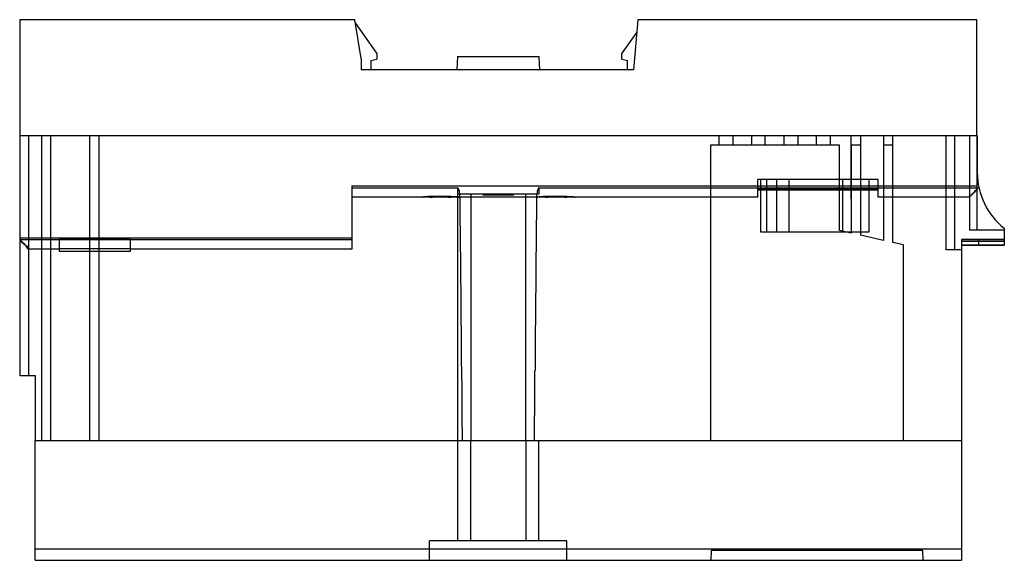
# Model space of a CAD drawing. Header units: millimetres. Extents: x 17 to 145, y 80 to 150.
import ezdxf

# ---------------------------------------------------------------- set-up
doc = ezdxf.new("R2010")
doc.units = ezdxf.units.MM
doc.header["$LTSCALE"] = 14.863963
doc.layers.get('0').update_dxf_attribs({"linetype": 'CONTINUOUS'})

msp = doc.modelspace()

# ---------------------------------------------------------------- linework, layer by layer
at = {"color": 7}
for p, q in [((17.12, 149.57), (17.12, 134.57)), ((60.55, 149.57), (17.12, 149.57)), ((61.37, 144.57), (60.55, 149.57)), ((97.19, 149.57), (96.62, 143.1)), ((141.12, 149.57), (97.19, 149.57)), ((141.12, 134.57), (141.12, 149.57)), ((63.37, 145.22), (60.62, 149.15)), ((97.05, 147.98), (95.12, 145.22)), ((61.37, 144.57), (61.37, 143.07)), ((62.62, 144.27), (63.37, 144.47)), ((62.62, 144.27), (62.62, 143.07)), ((63.37, 145.22), (63.37, 144.47)), ((73.83, 144.82), (73.73, 143.08)), ((73.83, 144.82), (84.41, 144.82)), ((84.51, 143.09), (84.41, 144.82)), ((95.12, 144.47), (95.12, 145.22)), ((95.12, 144.47), (95.87, 144.27)), ((95.87, 143.1), (95.87, 144.27)), ((96.62, 143.1), (61.37, 143.07)), ((17.12, 134.59), (141.17, 134.59)), ((17.12, 134.57), (17.12, 103.44)), ((17.12, 134.57), (141.12, 134.57)), ((18.32, 103.44), (18.32, 134.59)), ((19.98, 95.09), (19.98, 134.59)), ((21.11, 134.59), (21.11, 95.09)), ((26.17, 134.59), (26.17, 95.09)), ((27.39, 134.59), (27.39, 95.09)), ((107.7, 134.59), (107.7, 133.32)), ((109.49, 134.59), (109.49, 133.32)), ((111.93, 134.59), (111.93, 133.32)), ((113.66, 134.59), (113.66, 133.32)), ((116.09, 134.59), (116.09, 133.32)), ((117.92, 134.59), (117.92, 133.32)), ((120.29, 134.59), (120.29, 133.32)), ((122.11, 134.59), (122.11, 133.32)), ((124.78, 134.59), (124.78, 126.37)), ((126.02, 134.59), (126.02, 121.66)), ((129.01, 134.59), (129.01, 133.32)), ((130.22, 120.73), (130.22, 134.59)), ((137.12, 119.77), (137.12, 134.59)), ((138.27, 119.77), (138.27, 134.59)), ((140.17, 134.59), (140.17, 126.61)), ((140.18, 134.59), (140.18, 122.32)), ((141.12, 134.57), (141.12, 122.32)), ((141.17, 134.59), (141.17, 129.78)), ((123.32, 133.32), (106.62, 133.32)), ((106.62, 133.32), (106.62, 95.09)), ((123.32, 122.26), (123.32, 133.32)), ((126.02, 133.32), (124.82, 133.32)), ((124.82, 133.32), (124.82, 121.92)), ((130.22, 133.32), (129.01, 133.32)), ((129.02, 133.32), (129.02, 121)), ((129.02, 133.32), (129.02, 126.37)), ((128.32, 128.88), (112.72, 128.88)), ((112.72, 126.6), (112.72, 128.88)), ((113.12, 122.07), (113.12, 128.88)), ((113.92, 122.07), (113.92, 128.88)), ((115.22, 122.07), (115.22, 128.88)), ((116.82, 122.07), (116.82, 128.88)), ((123.72, 128.88), (123.72, 122.07)), ((127.12, 128.88), (127.12, 122.07)), ((128.32, 126.6), (128.32, 128.88)), ((60.15, 128.04), (60.15, 119.87)), ((60.15, 128.04), (141.12, 128.04)), ((60.15, 127.81), (73.87, 127.81)), ((73.87, 95.08), (73.87, 127.81)), ((84.37, 127.81), (84.37, 126.99)), ((84.37, 127.81), (141.38, 127.81)), ((128.32, 127.61), (112.72, 127.61)), ((112.72, 127.56), (128.32, 127.56)), ((70.24, 126.61), (60.15, 126.6)), ((71.07, 126.61), (70.24, 126.61)), ((71.07, 126.67), (71.07, 126.6)), ((72.17, 126.67), (71.07, 126.67)), ((72.17, 126.61), (71.07, 126.61)), ((72.17, 126.6), (72.17, 126.67)), ((73, 126.61), (72.17, 126.61)), ((85.24, 126.61), (73, 126.61)), ((76.12, 126.99), (73.87, 126.99)), ((75.57, 126.99), (75.57, 95.09)), ((82.12, 126.99), (76.12, 126.99)), ((77.12, 126.9), (81.12, 126.9)), ((84.37, 126.99), (82.12, 126.99)), ((82.67, 95.09), (82.67, 126.99)), ((86.07, 126.61), (85.24, 126.61)), ((86.07, 126.67), (86.07, 126.6)), ((87.17, 126.67), (86.07, 126.67)), ((87.17, 126.61), (86.07, 126.61)), ((87.17, 126.6), (87.17, 126.67)), ((88, 126.61), (87.17, 126.61)), ((112.72, 126.6), (88, 126.61)), ((124.82, 126.37), (124.78, 126.37)), ((140.17, 126.6), (128.32, 126.6)), ((129.02, 126.37), (129.02, 121)), ((144.67, 122.56), (144.67, 120.36)), ((17.12, 121.31), (60.15, 121.31)), ((127.12, 122.07), (113.12, 122.07)), ((124.82, 121.92), (123.32, 122.26)), ((129.02, 121), (126.02, 121.66)), ((144.67, 122.32), (140.18, 122.32)), ((17.12, 121.13), (60.15, 121.13)), ((22.22, 121.11), (22.22, 119.57)), ((31.42, 121.11), (22.22, 121.11)), ((22.22, 119.94), (31.42, 119.94)), ((31.42, 121.11), (31.42, 119.57)), ((131.62, 120.42), (130.22, 120.73)), ((131.62, 95.09), (131.62, 120.42)), ((139.12, 121.13), (144.67, 121.13)), ((139.12, 121.13), (139.12, 95.08)), ((141.32, 121.12), (139.12, 121.12)), ((144.67, 120.85), (139.12, 120.85)), ((139.12, 120.37), (144.67, 120.37)), ((144.67, 120.36), (139.12, 120.36)), ((144.67, 121.12), (141.32, 121.12)), ((141.32, 121.12), (141.32, 120.36)), ((144.67, 121.12), (144.67, 121.13)), ((22.22, 119.87), (18.32, 119.87)), ((31.42, 119.57), (22.22, 119.57)), ((60.15, 119.87), (31.42, 119.87)), ((139.12, 119.77), (137.12, 119.77)), ((19.17, 103.44), (17.12, 103.44)), ((19.17, 95.08), (19.17, 103.44)), ((19.12, 79.57), (19.12, 95.07)), ((19.12, 95.07), (139.12, 95.07)), ((19.17, 95.09), (139.12, 95.09)), ((19.17, 95.08), (74.43, 95.08)), ((73.87, 82.07), (73.87, 95.07)), ((75.57, 82.07), (75.57, 95.07)), ((82.67, 95.07), (82.67, 82.07)), ((83.81, 95.08), (139.12, 95.08)), ((84.37, 82.07), (84.37, 95.07)), ((139.12, 95.07), (139.12, 79.57)), ((88, 82.07), (70.2, 82.07)), ((70.2, 79.57), (70.2, 82.07)), ((88, 79.57), (88, 82.07)), ((19.12, 81.06), (139.12, 81.06)), ((106.71, 79.57), (106.75, 80.9)), ((106.75, 80.9), (134.09, 80.9)), ((134.09, 80.9), (134.13, 79.57)), ((19.12, 79.57), (139.12, 79.57))]:
    msp.add_line(p, q, dxfattribs=at)
for centre, radius, start, end in [((150.37, 129.78), 9.2, 180, 231.7156), ((71.65, 91.43), 35.27, 90.0418, 93.1877), ((70.03, 151.97), 25.37, 270.4692, 273.5985), ((73.21, 151.97), 25.37, 266.4015, 269.5308), ((-1755.65, 102.21), 1829.97, 0.59246, 0.77605), ((72.52, 162.61), 36.01, 277.344, 278.3926), ((85.72, 162.61), 36.01, 261.6074, 262.656), ((1913.89, 102.21), 1829.97, 179.22395, 179.40754), ((86.65, 91.43), 35.27, 90.0418, 93.1877), ((85.03, 151.97), 25.37, 270.4692, 273.5985), ((88.21, 151.97), 25.37, 266.4015, 269.5308), ((-4695, 70.99), 4769.49, 0.39824, 0.6023), ((4855.36, 70.97), 4771.6, 179.39771, 179.60169)]:
    msp.add_arc(centre, radius, start, end, dxfattribs=at)
for centre, start_param, end_param in [((73.87, 59.07), -0.154765, 0), ((84.37, 59.07), 0, 0.154765)]:
    msp.add_ellipse(centre, major_axis=(0, 68.74), ratio=0.026186, start_param=start_param, end_param=end_param, dxfattribs=at)
msp.add_open_spline([(129.01, 134.59), (129.01, 134.38), (129.02, 133.95), (129.02, 133.53), (129.02, 133.32)], degree=3, dxfattribs=at)
for points, knots in [([(141.12, 127.57), (140.89, 127.32), (140.69, 127.12), (140.04, 126.47), (140.69, 127.16), (140.88, 127.37), (141.12, 127.62)], [0, 0, 0, 0, 0.368814, 0.493517, 0.624476, 1, 1, 1, 1]), ([(74.06, 126.6), (74.06, 126.6), (74.02, 126.61), (73.84, 126.62), (73.39, 126.64), (72.72, 126.67), (72.11, 126.68), (71.62, 126.68), (71.13, 126.68), (70.52, 126.67), (69.85, 126.64), (69.4, 126.62), (69.21, 126.61), (69.16, 126.6), (69.21, 126.61), (69.37, 126.62), (69.56, 126.63), (69.68, 126.64)], [0, 0, 0, 0, 0.043283, 0.095787, 0.19822, 0.300653, 0.353158, 0.40726, 0.46133, 0.513805, 0.616184, 0.718562, 0.771037, 0.825108, 0.879206, 0.931709, 1, 1, 1, 1]), ([(71.62, 126.7), (71.78, 126.7), (72.11, 126.69), (72.72, 126.68), (73.39, 126.65), (73.84, 126.62), (74.03, 126.61), (74.07, 126.61), (74.06, 126.6), (74.06, 126.6)], [0, 0, 0, 0, 0.126135, 0.248548, 0.487383, 0.726221, 0.848636, 0.974766, 1, 1, 1, 1]), ([(89.06, 126.6), (89.06, 126.6), (89.02, 126.61), (88.84, 126.62), (88.39, 126.64), (87.72, 126.67), (87.11, 126.68), (86.62, 126.68), (86.13, 126.68), (85.52, 126.67), (84.85, 126.64), (84.4, 126.62), (84.21, 126.61), (84.16, 126.6), (84.21, 126.61), (84.37, 126.62), (84.56, 126.63), (84.68, 126.64)], [0, 0, 0, 0, 0.043283, 0.095787, 0.19822, 0.300653, 0.353158, 0.40726, 0.46133, 0.513805, 0.616184, 0.718562, 0.771037, 0.825108, 0.879206, 0.931709, 1, 1, 1, 1]), ([(86.62, 126.7), (86.78, 126.7), (87.11, 126.69), (87.72, 126.68), (88.39, 126.65), (88.84, 126.62), (89.03, 126.61), (89.07, 126.61), (89.06, 126.6), (89.06, 126.6)], [0, 0, 0, 0, 0.126135, 0.248548, 0.487383, 0.726221, 0.848636, 0.974766, 1, 1, 1, 1]), ([(17.12, 121.09), (17.37, 120.83), (17.71, 120.72), (18.18, 119.76), (18.36, 120.1), (17.55, 120.45), (17.37, 120.88), (17.12, 121.15)], [0, 0, 0, 0, 0.325272, 0.49309, 0.495507, 0.666615, 1, 1, 1, 1]), ([(74.37, 104.14), (74.37, 103.13), (74.39, 101.12), (74.41, 98.1), (74.42, 96.09), (74.43, 95.08)], [0, 0, 0, 0, 0.333334, 0.666668, 1, 1, 1, 1]), ([(83.81, 95.08), (83.82, 96.09), (83.83, 98.1), (83.85, 101.12), (83.87, 103.13), (83.87, 104.14)], [0, 0, 0, 0, 0.333332, 0.666666, 1, 1, 1, 1])]:
    msp.add_open_spline(points, degree=3, knots=knots, dxfattribs=at)

doc.saveas('drawing.dxf')
